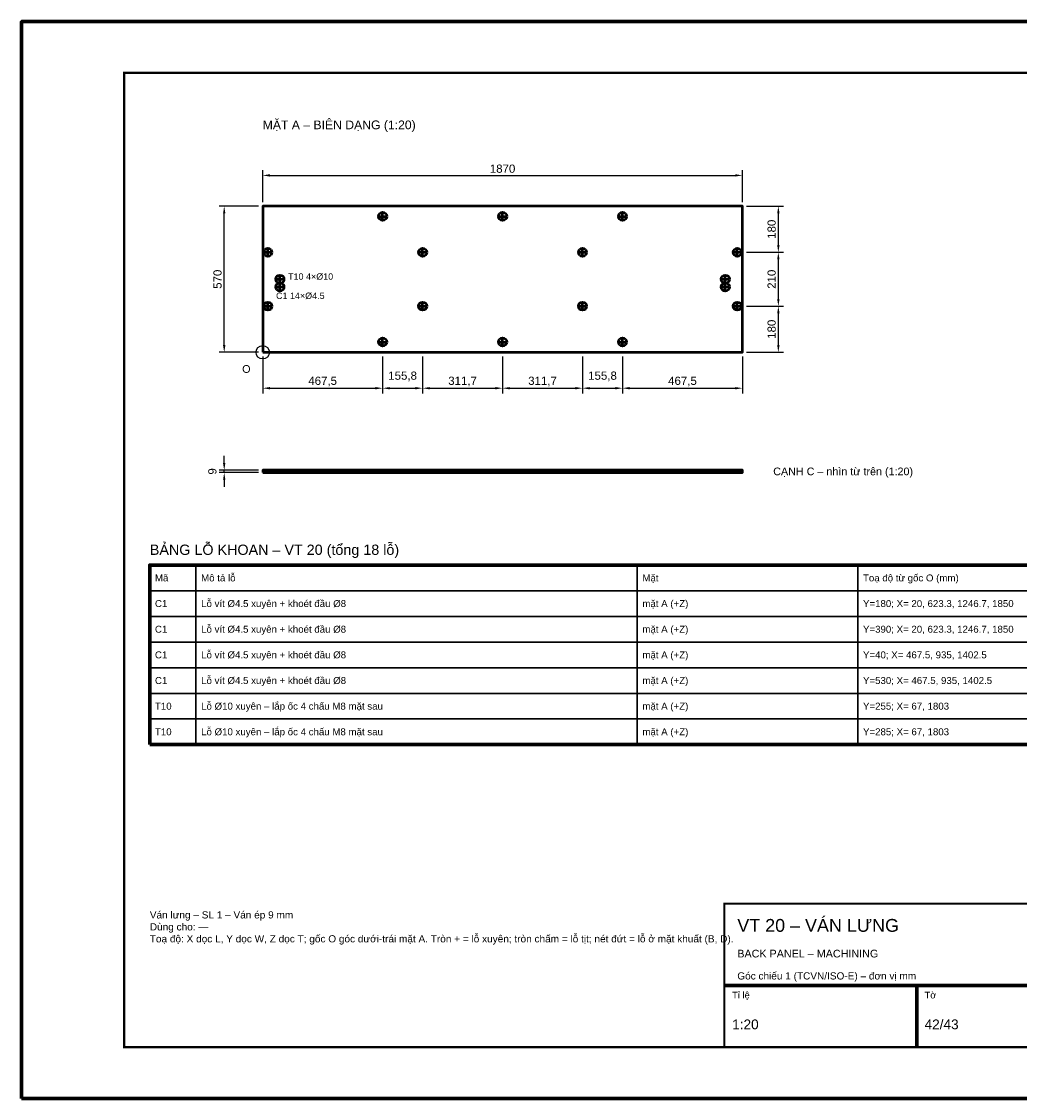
# Model space of a CAD drawing. Header units: millimetres. Extents: x 0 to 2970, y 0 to 2100.
# Tile 1 of 2: x 0 to 1945, y 0 to 2100. Entities that reach past the tile are written whole.
import ezdxf
from ezdxf.enums import TextEntityAlignment as Align

# ---------------------------------------------------------------- set-up
doc = ezdxf.new("R2010")
doc.units = ezdxf.units.MM
doc.header["$LTSCALE"] = 10
for name, color, linetype, lineweight in [('0-KHUNG-BANVE', 7, 'CONTINUOUS', 70), ('1-NET-THAY', 7, 'CONTINUOUS', 50), ('10-PHU-KIEN', 1, 'CONTINUOUS', 25), ('3-KICH-THUOC', 1, 'CONTINUOUS', 18), ('6-CHU', 7, 'CONTINUOUS', 25), ('7-BANG-KE', 7, 'CONTINUOUS', 25)]:
    doc.layers.add(name, color=color, linetype=linetype, lineweight=lineweight)
doc.styles.add('VN', font='arial.ttf')
doc.dimstyles.new('A4', dxfattribs={"dimscale": 10, "dimtxt": 1.6, "dimasz": 1.4, "dimexe": 1, "dimexo": 0.8, "dimgap": 0.5, "dimtad": 1, "dimdec": 1, "dimtxsty": 'VN', "dimcen": 2.5, "dimclrd": 1, "dimclre": 1, "dimclrt": 7, "dimazin": 3, "dimtfac": 1, "dimtmove": 0, "dimatfit": 3})

msp = doc.modelspace()

# ---------------------------------------------------------------- linework, layer by layer
at = {"layer": '0-KHUNG-BANVE'}
for p, q in [((1370, 220), (2870, 220)), ((1745, 100), (1745, 220))]:
    msp.add_line(p, q, dxfattribs=at)
for points in [[(0, 0), (2970, 0), (2970, 2100), (0, 2100)], [(250, 690), (2860, 690), (2860, 1040), (250, 1040)]]:
    msp.add_lwpolyline(points, close=True, dxfattribs=at)
for points, const_width in [([(200, 100), (2870, 100), (2870, 2000), (200, 2000)], 5), ([(1370, 100), (2870, 100), (2870, 380), (1370, 380)], 4)]:
    msp.add_lwpolyline(points, close=True, dxfattribs=dict(at, const_width=const_width))
at = {"layer": '1-NET-THAY'}
for p, q in [((703.75, 1712), (703.75, 1728)), ((937.5, 1712), (937.5, 1728)), ((1171.25, 1712), (1171.25, 1728)), ((695.75, 1720), (711.75, 1720)), ((929.5, 1720), (945.5, 1720)), ((1163.25, 1720), (1179.25, 1720)), ((472, 1650), (488, 1650)), ((480, 1642), (480, 1658)), ((773.667, 1650), (789.667, 1650)), ((781.667, 1642), (781.667, 1658)), ((1085.333, 1650), (1101.333, 1650)), ((1093.333, 1642), (1093.333, 1658)), ((1387, 1650), (1403, 1650)), ((1395, 1642), (1395, 1658)), ((495.5, 1597.5), (511.5, 1597.5)), ((503.5, 1589.5), (503.5, 1605.5)), ((1363.5, 1597.5), (1379.5, 1597.5)), ((1371.5, 1589.5), (1371.5, 1605.5)), ((495.5, 1582.5), (511.5, 1582.5)), ((503.5, 1574.5), (503.5, 1590.5)), ((1363.5, 1582.5), (1379.5, 1582.5)), ((1371.5, 1574.5), (1371.5, 1590.5)), ((472, 1545), (488, 1545)), ((480, 1537), (480, 1553)), ((773.667, 1545), (789.667, 1545)), ((781.667, 1537), (781.667, 1553)), ((1085.333, 1545), (1101.333, 1545)), ((1093.333, 1537), (1093.333, 1553)), ((1387, 1545), (1403, 1545)), ((1395, 1537), (1395, 1553)), ((695.75, 1475), (711.75, 1475)), ((703.75, 1467), (703.75, 1483)), ((929.5, 1475), (945.5, 1475)), ((937.5, 1467), (937.5, 1483)), ((1163.25, 1475), (1179.25, 1475)), ((1171.25, 1467), (1171.25, 1483))]:
    msp.add_line(p, q, dxfattribs=at)
for points in [[(470, 1455), (1405, 1455), (1405, 1740), (470, 1740)], [(470, 1220.5), (1405, 1220.5), (1405, 1225), (470, 1225)]]:
    msp.add_lwpolyline(points, close=True, dxfattribs=at)
for centre in [(703.75, 1720), (937.5, 1720), (1171.25, 1720), (480, 1650), (781.667, 1650), (1093.333, 1650), (1395, 1650), (503.5, 1597.5), (1371.5, 1597.5), (503.5, 1582.5), (1371.5, 1582.5), (480, 1545), (781.667, 1545), (1093.333, 1545), (1395, 1545), (703.75, 1475), (937.5, 1475), (1171.25, 1475)]:
    msp.add_circle(centre, 8, dxfattribs=at)
at = {"layer": '10-PHU-KIEN'}
msp.add_circle((470, 1455), 13, dxfattribs=at)
at = {"layer": '7-BANG-KE'}
for points in [[(250, 990), (340, 990), (340, 1040), (250, 1040)], [(340, 990), (1200, 990), (1200, 1040), (340, 1040)], [(1200, 990), (1630, 990), (1630, 1040), (1200, 1040)], [(1630, 990), (2780, 990), (2780, 1040), (1630, 1040)], [(250, 940), (340, 940), (340, 990), (250, 990)], [(340, 940), (1200, 940), (1200, 990), (340, 990)], [(1200, 940), (1630, 940), (1630, 990), (1200, 990)], [(1630, 940), (2780, 940), (2780, 990), (1630, 990)], [(250, 890), (340, 890), (340, 940), (250, 940)], [(340, 890), (1200, 890), (1200, 940), (340, 940)], [(1200, 890), (1630, 890), (1630, 940), (1200, 940)], [(1630, 890), (2780, 890), (2780, 940), (1630, 940)], [(250, 840), (340, 840), (340, 890), (250, 890)], [(340, 840), (1200, 840), (1200, 890), (340, 890)], [(1200, 840), (1630, 840), (1630, 890), (1200, 890)], [(1630, 840), (2780, 840), (2780, 890), (1630, 890)], [(250, 790), (340, 790), (340, 840), (250, 840)], [(340, 790), (1200, 790), (1200, 840), (340, 840)], [(1200, 790), (1630, 790), (1630, 840), (1200, 840)], [(1630, 790), (2780, 790), (2780, 840), (1630, 840)], [(250, 740), (340, 740), (340, 790), (250, 790)], [(340, 740), (1200, 740), (1200, 790), (340, 790)], [(1200, 740), (1630, 740), (1630, 790), (1200, 790)], [(1630, 740), (2780, 740), (2780, 790), (1630, 790)], [(250, 690), (340, 690), (340, 740), (250, 740)], [(340, 690), (1200, 690), (1200, 740), (340, 740)], [(1200, 690), (1630, 690), (1630, 740), (1200, 740)], [(1630, 690), (2780, 690), (2780, 740), (1630, 740)]]:
    msp.add_lwpolyline(points, close=True, dxfattribs=at)

# ---------------------------------------------------------------- texts
at = {"layer": '10-PHU-KIEN', "style": 'VN'}
for s, height, p in [('T10 4×%%c10', 12.5, (519.5, 1596.5)), ('C1 14×%%c4.5', 12.5, (496, 1559)), ('O', 15, (430, 1415))]:
    msp.add_text(s, height=height, dxfattribs=at).set_placement(p)
at = {"layer": '6-CHU', "style": 'VN'}
for s, height, p in [('MẶT A – BIÊN DẠNG (1:20)', 17, (470, 1890)), ('VT 20 – VÁN LƯNG', 25, (1395, 325)), ('BACK PANEL – MACHINING', 15, (1395, 275)), ('Góc chiếu 1 (TCVN/ISO-E) – đơn vị mm', 14, (1395, 232)), ('Tỉ lệ', 13, (1385, 195)), ('Tờ', 13, (1760, 195)), ('1:20', 19, (1385, 135)), ('42/43', 19, (1760, 135))]:
    msp.add_text(s, height=height, dxfattribs=at).set_placement(p)
msp.add_text('CẠNH C – nhìn từ trên (1:20)', height=15, dxfattribs=at).set_placement((1465, 1222.75), align=Align.MIDDLE_LEFT)
at = {"layer": '6-CHU', "insert": (250, 365), "char_height": 14, "width": 1080, "attachment_point": 1, "style": 'VN'}
msp.add_mtext('Ván lưng – SL 1 – Ván ép 9 mm\\PDùng cho: —\\PToạ độ: X dọc L, Y dọc W, Z dọc T; gốc O góc dưới-trái mặt A. Tròn + = lỗ xuyên; tròn chấm = lỗ tịt; nét đứt = lỗ ở mặt khuất (B, D).', dxfattribs=at)
at = {"layer": '7-BANG-KE', "style": 'VN'}
msp.add_text('BẢNG LỖ KHOAN – VT 20 (tổng 18 lỗ)', height=20, dxfattribs=at).set_placement((250, 1060))
for s, p in [('Mã', (260, 1015)), ('Mô tả lỗ', (350, 1015)), ('Mặt', (1210, 1015)), ('Toạ độ từ gốc O (mm)', (1640, 1015)), ('C1', (260, 965)), ('Lỗ vít %%c4.5 xuyên + khoét đầu %%c8', (350, 965)), ('mặt A (+Z)', (1210, 965)), ('Y=180; X= 20, 623.3, 1246.7, 1850', (1640, 965)), ('Lỗ vít %%c4.5 xuyên + khoét đầu %%c8', (350, 915)), ('C1', (260, 915)), ('mặt A (+Z)', (1210, 915)), ('Y=390; X= 20, 623.3, 1246.7, 1850', (1640, 915)), ('C1', (260, 865)), ('Lỗ vít %%c4.5 xuyên + khoét đầu %%c8', (350, 865)), ('mặt A (+Z)', (1210, 865)), ('Y=40; X= 467.5, 935, 1402.5', (1640, 865)), ('C1', (260, 815)), ('Lỗ vít %%c4.5 xuyên + khoét đầu %%c8', (350, 815)), ('mặt A (+Z)', (1210, 815)), ('Y=530; X= 467.5, 935, 1402.5', (1640, 815)), ('T10', (260, 765)), ('Lỗ %%c10 xuyên – lắp ốc 4 chấu M8 mặt sau', (350, 765)), ('mặt A (+Z)', (1210, 765)), ('Y=255; X= 67, 1803', (1640, 765)), ('T10', (260, 715)), ('Lỗ %%c10 xuyên – lắp ốc 4 chấu M8 mặt sau', (350, 715)), ('mặt A (+Z)', (1210, 715)), ('Y=285; X= 67, 1803', (1640, 715))]:
    msp.add_text(s, height=13.5, dxfattribs=at).set_placement(p, align=Align.MIDDLE_LEFT)

# ---------------------------------------------------------------- dimensions: what is measured, and where the dimension line sits
at = {"layer": '3-KICH-THUOC'}
for base, p1, p2 in [((470, 1800), (470, 1740), (1405, 1740)), ((470, 1385), (470, 1455), (703.75, 1455)), ((703.75, 1385), (703.75, 1455), (781.65, 1455)), ((781.65, 1385), (781.65, 1455), (937.5, 1455)), ((937.5, 1385), (937.5, 1455), (1093.35, 1455)), ((1093.35, 1385), (1093.35, 1455), (1171.25, 1455)), ((1171.25, 1385), (1171.25, 1455), (1405, 1455))]:
    msp.add_linear_dim(base=base, p1=p1, p2=p2, dimstyle='A4', override={"dimlfac": 2}, dxfattribs=at).render()
for base, p1, p2 in [((395, 1455), (470, 1455), (470, 1740)), ((1475, 1650), (1405, 1650), (1405, 1740)), ((1475, 1545), (1405, 1545), (1405, 1650)), ((1475, 1455), (1405, 1455), (1405, 1545)), ((395, 1220.5), (470, 1220.5), (470, 1225))]:
    msp.add_linear_dim(base=base, p1=p1, p2=p2, angle=90, dimstyle='A4', override={"dimlfac": 2}, dxfattribs=at).render()

doc.saveas('drawing.dxf')
